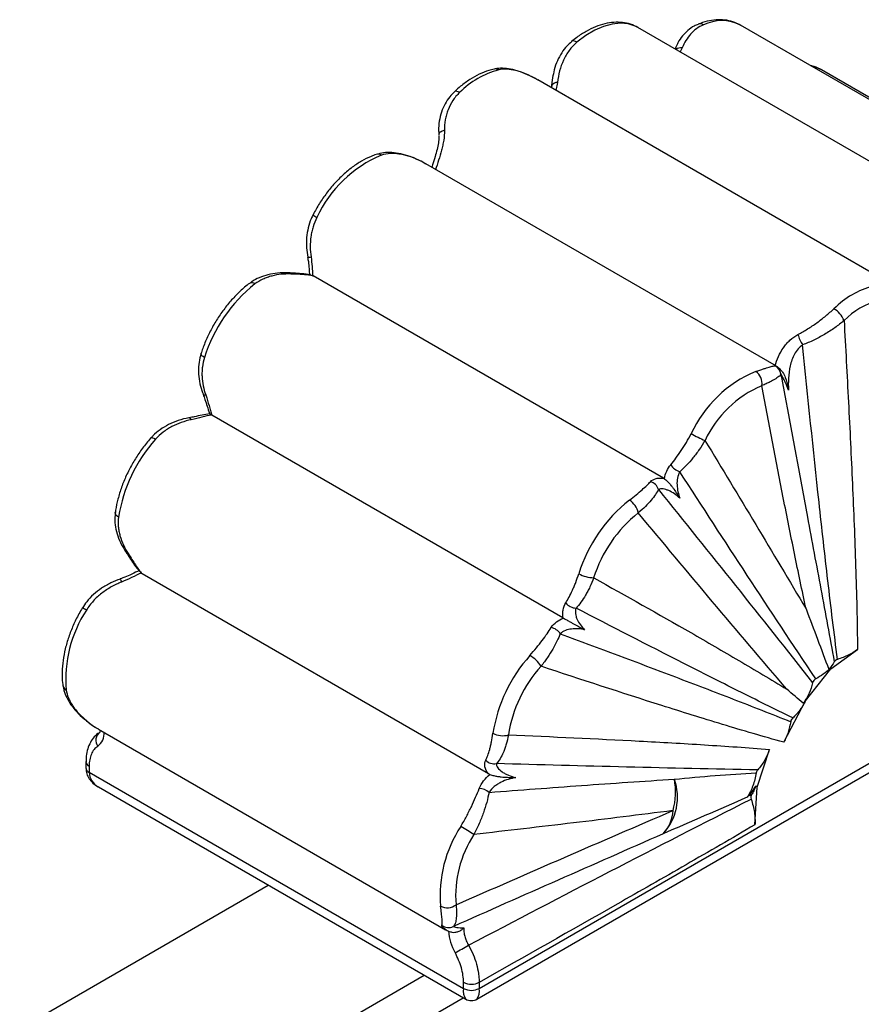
# Paper-space layout '_Isométrica' of a CAD drawing. Header units: millimetres. Extents: x -1323 to -510, y -1084 to 389.
# Tile 7 of 12: x -1034 to -881, y 39 to 218. Entities that reach past the tile are written whole.
import ezdxf

# ---------------------------------------------------------------- set-up
doc = ezdxf.new("R2010")
doc.units = ezdxf.units.MM

psp = doc.layouts.new('_Isométrica')

# ---------------------------------------------------------------- linework, layer by layer
at = {"color": 7, "linetype": 'Continuous', "lineweight": 25}
for p, q in [((-853.94, 177.3), (-921.83, 216.49)), ((-835.38, 177.75), (-903.26, 216.94)), ((-915.01, 212.84), (-915.1, 212.61)), ((-820.7, 169.66), (-888.58, 208.84)), ((-940.25, 207.13), (-940.58, 207.31)), ((-937.32, 207.4), (-937.6, 205.61)), ((-937.45, 206.04), (-937.28, 207.39)), ((-876.38, 170.27), (-940, 207)), ((-937.45, 206.04), (-937.53, 205.57)), ((-960.29, 191.75), (-961.15, 192.26)), ((-896.7, 155.1), (-960.27, 191.79)), ((-917.18, 134.81), (-980.72, 171.48)), ((-935.44, 109.49), (-999.08, 146.22)), ((-950.63, 42.32), (-812.04, 122.33)), ((-951.04, 40.39), (-813.07, 120.04)), ((-948.95, 81.23), (-1011.75, 117.49)), ((-886.87, 100.24), (-882.03, 103.76)), ((-891.48, 94.48), (-886.87, 100.24)), ((-886.99, 100.31), (-886.87, 100.24)), ((-895.38, 86.97), (-891.43, 94.44)), ((-891.48, 94.48), (-891.43, 94.44)), ((-1019.82, 89.45), (-1019.65, 89.36)), ((-1019.68, 89.32), (-956.73, 52.98)), ((-900.24, 78.84), (-898, 85.65)), ((-1021.93, 83.44), (-1021.93, 82.32)), ((-1021.34, 82.63), (-1021.34, 81.51)), ((-1021.34, 81.51), (-953.46, 42.32)), ((-1019.68, 78.86), (-953.04, 40.39)), ((-900.62, 72), (-900.24, 78.84)), ((-900.24, 78.84), (-900.49, 78.98)), ((-1114.06, -11.21), (-988.86, 61.07)), ((-956.6, 52.96), (-956.71, 53.02)), ((-1109.92, -41.48), (-960.58, 44.74)), ((-953.46, 42.32), (-953.46, 43.44)), ((-950.63, 43.44), (-950.63, 42.32)), ((-1108.49, -48.81), (-953.51, 40.66))]:
    psp.add_line(p, q, dxfattribs=at)
at = {"color": 8, "linetype": 'Continuous', "lineweight": 25}
for p, q in [((-915.08, 212.6), (-914.98, 212.83)), ((-913.8, 212.81), (-914.17, 212.07)), ((-940.01, 206.97), (-940.56, 207.31)), ((-937.53, 205.58), (-937.45, 206.04)), ((-936.41, 206.54), (-936.72, 205.1))]:
    psp.add_line(p, q, dxfattribs=at)
at = {"color": 8, "linetype": 'Continuous', "lineweight": 25, "flags": 128}
for points in [[(-921.83, 216.49), (-922.34, 216.75), (-923.62, 217.16), (-925.02, 217.29), (-926.51, 217.13), (-928.08, 216.7), (-929.68, 216), (-931.3, 215.04), (-932.9, 213.84)], [(-932.9, 213.84), (-933.17, 213.97), (-933.42, 214.05), (-933.63, 214.06), (-933.81, 214), (-933.87, 213.96)], [(-888.58, 208.84), (-889.5, 209.27), (-890.41, 209.52)], [(-954.18, 204.72), (-954.44, 204.86), (-954.69, 204.93), (-954.89, 204.95), (-955.05, 204.91), (-955.12, 204.86)], [(-1000.45, 156.69), (-1000.7, 156.85), (-1000.89, 157.01), (-1001.02, 157.16), (-1001.07, 157.29), (-1001.07, 157.37)], [(-1000.2, 149.9), (-1000.36, 149.89), (-1000.49, 149.89), (-1000.58, 149.91), (-1000.64, 149.94), (-1000.66, 149.97)], [(-1002.84, 145.42), (-1002.92, 145.55), (-1003, 145.65), (-1003.07, 145.72), (-1003.14, 145.75), (-1003.2, 145.76)], [(-1009.31, 141.87), (-1009.57, 142), (-1009.8, 142.09), (-1009.99, 142.13), (-1010.13, 142.11), (-1010.2, 142.07)], [(-1016.02, 127.78), (-1016.27, 127.95), (-1016.46, 128.13), (-1016.57, 128.32), (-1016.61, 128.51), (-1016.61, 128.58)], [(-1022.12, 91.14), (-1022.2, 91.17), (-1022.22, 91.18)]]:
    psp.add_lwpolyline(points, dxfattribs=at)
at = {"color": 7, "linetype": 'Continuous', "lineweight": 25, "flags": 128}
psp.add_lwpolyline([(-956.91, 197.87), (-957.14, 197.79), (-957.34, 197.71), (-957.52, 197.62), (-957.67, 197.52), (-957.79, 197.41), (-957.88, 197.3), (-957.93, 197.2), (-957.94, 197.09)], dxfattribs=at)
at = {"color": 8, "linetype": 'Continuous', "lineweight": 25}
for centre, radius, start, end in [((-906.65, 210.26), 7.49, 63.0682, 116.3301), ((-910.57, 216.07), 1.08, 56.4437, 109.0321), ((-914, 211.02), 1.81, 83.626, 122.8473), ((-947.7, 207.81), 1.18, 58.4344, 101.2909), ((-968.97, 192.42), 1.12, 57.1912, 106.4683), ((-979.15, 184.16), 2.25, 224.8131, 246.5589), ((-981.61, 177.2), 2.33, 267.3743, 282.528), ((-985.11, 171.66), 0.371, 26.8419, 81.981), ((-991.85, 169.35), 0.88, 49.4465, 118.3314), ((-1014.35, 121.41), 0.275, 223.9652, 287.2472), ((-1016.7, 115.71), 1.28, 13.2147, 40.6899), ((-1024.43, 106.92), 4.73, 56.8734, 67.1338), ((-1025.03, 97.4), 1.09, 190.82, 243.4817), ((-1020.92, 83.55), 1.01, 186.3271, 245.57), ((-1020.93, 82.42), 1.01, 185.7249, 245.6227), ((-1018.23, 81.61), 3.11, 181.9221, 242.157), ((-950.78, 41.88), 2.72, 170.6978, 213.1776), ((-953.31, 41.88), 2.72, 326.7992, 9.3104)]:
    psp.add_arc(centre, radius, start, end, dxfattribs=at)
at = {"color": 7, "linetype": 'Continuous', "lineweight": 25}
for centre, radius, start, end in [((-942.97, 193.51), 15.85, 105.036, 134.9685), ((-936.41, 205.21), 1.34, 89.8589, 141.1885), ((-959.58, 172.56), 22.58, 112.8854, 155.018), ((-974.18, 148.43), 27.54, 128.3756, 162.5441), ((-875.09, 154.32), 15.85, 105.036, 134.9685), ((-874.58, 153.5), 13.99, 105.036, 134.9685), ((-888.55, 161.75), 4.41, 21.9978, 59.2252), ((-887.74, 162.05), 5.21, 193.0706, 215.7771), ((-891.7, 133.37), 22.58, 112.8854, 155.018), ((-901.95, 152.01), 2.62, 350.7543, 55.7993), ((-897.91, 153.44), 2, 8.0363, 62.0816), ((-891.62, 133.23), 19.92, 112.8854, 155.018), ((-899.39, 165.03), 25.55, 239.9924, 246.2488), ((-988.72, 123.42), 27.64, 138.1337, 170.9222), ((-913.35, 138.84), 2.98, 211.8984, 252.4108), ((-920.18, 132.1), 2.17, 18.1586, 73.6719), ((-906.3, 109.24), 27.54, 128.3756, 162.5441), ((-925.26, 127.79), 3.57, 11.8315, 58.4135), ((-906.69, 109.47), 24.3, 128.3756, 162.5441), ((-929.76, 122.43), 5.66, 240.3278, 268.988), ((-1002.65, 98.31), 22.95, 146.7791, 184.7133), ((-933.01, 113.67), 2.4, 217.0956, 268.9275), ((-938.03, 105.31), 2.47, 32.0619, 79.4352), ((-920.84, 84.23), 27.64, 138.1337, 170.9222), ((-944.42, 97.55), 5.94, 32.4411, 59.7284), ((-921.25, 84.46), 24.39, 138.1337, 170.9222), ((-1018.34, 87.29), 1.81, 125.738, 216.4436), ((-1021.66, 88.63), 3.05, 307.7334, 2.8256), ((-946.39, 91.8), 3.66, 241.47, 286.8807), ((-947.89, 85.15), 2.11, 222.859, 280.8577), ((-950.76, 75.56), 3.01, 50.0787, 87.177), ((-924.39, 76.99), 9.72, 317.0419, 19.6816), ((-927.83, 77.94), 12.81, 344.7804, 10.4681), ((-901.14, 76.46), 1.03, 135.5345, 147.6006), ((-922.29, 75), 6.83, 317.2323, 356.4031), ((-934.76, 59.12), 22.95, 146.7791, 184.7133), ((-981.62, 23.77), 55.33, 57.1217, 60.0089), ((-934.64, 59.15), 20.25, 146.7791, 184.7133), ((-956.43, 59.68), 2.72, 243.7861, 306.253), ((-956.19, 55.37), 2, 232.8646, 296.0512), ((-947.27, 53.28), 8.93, 183.4593, 210.0022), ((-986.44, 108.83), 67.75, 297.6444, 300.0138), ((-952.04, 46.17), 3.07, 242.6097, 297.3903), ((-952.04, 45.05), 3.07, 242.6097, 297.3903), ((-952.04, 42.12), 2, 237.9074, 301.8435)]:
    psp.add_arc(centre, radius, start, end, dxfattribs=at)
for points, knots in [([(-903.21, 216.88), (-903.56, 217.08), (-904.35, 217.52), (-905.73, 217.85), (-907.28, 217.95), (-908.88, 217.76), (-910.11, 217.41), (-910.8, 217.15), (-910.93, 217.09)], [0, 0, 0, 0, 0.158982, 0.3525866, 0.5476749, 0.7474416, 0.9493415, 1, 1, 1, 1]), ([(-921.85, 216.5), (-922.29, 216.72), (-923.17, 217.16), (-924.65, 217.45), (-926.21, 217.49), (-927.85, 217.22), (-929.53, 216.68), (-931.23, 215.84), (-932.69, 214.91), (-933.56, 214.21), (-933.87, 213.96)], [0, 0, 0, 0, 0.124184, 0.250162, 0.377673, 0.508544, 0.64323, 0.780863, 0.920017, 1, 1, 1, 1]), ([(-910.91, 217.06), (-911.15, 216.97), (-911.84, 216.71), (-912.81, 216), (-913.81, 214.98), (-914.55, 213.9), (-914.87, 213.12), (-915.01, 212.8)], [0, 0, 0, 0, 0.1220837, 0.3519118, 0.5846611, 0.8272844, 1, 1, 1, 1]), ([(-909.97, 216.97), (-910.43, 216.79), (-910.84, 216.56), (-911.61, 216), (-911.96, 215.68), (-912.91, 214.61), (-913.41, 213.76), (-913.8, 212.81)], [0, 0, 0, 0, 0.25, 0.25, 0.5, 0.5, 1, 1, 1, 1]), ([(-933.85, 213.94), (-934.14, 213.69), (-934.84, 213.11), (-935.71, 211.93), (-936.5, 210.47), (-937.04, 208.95), (-937.22, 207.89), (-937.3, 207.42)], [0, 0, 0, 0, 0.149879, 0.360001, 0.580134, 0.811284, 1, 1, 1, 1]), ([(-932.9, 213.84), (-933.16, 213.62), (-933.41, 213.39), (-933.88, 212.89), (-934.09, 212.63), (-934.5, 212.08), (-934.69, 211.8), (-935.03, 211.21), (-935.19, 210.9), (-935.63, 209.95), (-935.86, 209.3), (-936.21, 207.95), (-936.34, 207.26), (-936.41, 206.54)], [0, 0, 0, 0, 0.125, 0.125, 0.25, 0.25, 0.375, 0.375, 0.5, 0.5, 0.75, 0.75, 1, 1, 1, 1]), ([(-947.93, 208.97), (-948.25, 208.89), (-949.14, 208.67), (-950.61, 208.07), (-952.31, 207.11), (-953.83, 206.02), (-954.75, 205.2), (-955.12, 204.86)], [0, 0, 0, 0, 0.129132, 0.361984, 0.597055, 0.833726, 1, 1, 1, 1]), ([(-940.74, 207.39), (-940.89, 207.48), (-941.62, 207.88), (-942.9, 208.42), (-944.52, 208.93), (-946.02, 209.13), (-947.16, 209.14), (-947.76, 208.98), (-947.92, 208.94)], [0, 0, 0, 0, 0.064332, 0.304527, 0.524052, 0.729672, 0.925061, 1, 1, 1, 1]), ([(-940.56, 207.31), (-941.14, 207.62), (-941.72, 207.9), (-942.86, 208.36), (-943.43, 208.55), (-944.54, 208.83), (-945.08, 208.91), (-946.12, 208.96), (-946.62, 208.92), (-947.09, 208.82)], [0, 0, 0, 0, 0.25, 0.25, 0.5, 0.5, 0.75, 0.75, 1, 1, 1, 1]), ([(-888.52, 208.81), (-888.95, 209.05), (-889.57, 209.39), (-890.27, 209.52), (-890.48, 209.56)], [0, 0, 0, 0, 0.700216, 1, 1, 1, 1]), ([(-955.1, 204.84), (-955.4, 204.56), (-956.07, 203.91), (-956.86, 202.66), (-957.52, 201.17), (-957.89, 199.53), (-958.03, 198.13), (-957.93, 197.32), (-957.91, 197.07)], [0, 0, 0, 0, 0.141476, 0.325152, 0.513556, 0.710016, 0.914325, 1, 1, 1, 1]), ([(-954.18, 204.72), (-954.41, 204.5), (-954.63, 204.27), (-955.04, 203.79), (-955.23, 203.53), (-955.75, 202.74), (-956.03, 202.18), (-956.38, 201.3), (-956.48, 200.99), (-956.64, 200.38), (-956.71, 200.07), (-956.88, 199.14), (-956.92, 198.51), (-956.91, 197.87)], [0, 0, 0, 0, 0.125, 0.125, 0.25, 0.25, 0.5, 0.5, 0.625, 0.625, 0.75, 0.75, 1, 1, 1, 1]), ([(-957.95, 196.92), (-957.94, 196.82), (-957.9, 196.43), (-958.01, 195.55), (-958.25, 194.36), (-958.63, 193.01), (-958.97, 191.93), (-959.16, 191.32), (-959.2, 191.18)], [0, 0, 0, 0, 0.0571, 0.236908, 0.433429, 0.657893, 0.923277, 1, 1, 1, 1]), ([(-956.91, 197.87), (-956.9, 197.28), (-956.96, 196.68), (-957.11, 195.77), (-957.17, 195.46), (-957.3, 194.85), (-957.38, 194.55), (-957.61, 193.64), (-957.79, 193.04), (-958.16, 191.86), (-958.35, 191.28), (-958.53, 190.71)], [0, 0, 0, 0, 0.25, 0.25, 0.375, 0.375, 0.5, 0.5, 0.75, 0.75, 1, 1, 1, 1]), ([(-969.28, 193.49), (-969.6, 193.38), (-970.49, 193.07), (-971.96, 192.33), (-973.65, 191.21), (-975.29, 189.84), (-976.85, 188.27), (-978.3, 186.51), (-979.63, 184.61), (-980.37, 183.25), (-980.75, 182.57)], [0, 0, 0, 0, 0.072154, 0.2043, 0.337101, 0.470097, 0.602794, 0.735138, 0.867226, 1, 1, 1, 1]), ([(-961.18, 192.28), (-961.82, 192.57), (-963.03, 193.14), (-964.81, 193.64), (-966.44, 193.87), (-967.94, 193.84), (-968.85, 193.6), (-969.28, 193.49)], [0, 0, 0, 0, 0.237845, 0.449898, 0.645966, 0.831979, 1, 1, 1, 1]), ([(-961.15, 192.26), (-961.77, 192.57), (-962.4, 192.84), (-963.64, 193.26), (-964.26, 193.43), (-965.19, 193.58), (-965.49, 193.62), (-966.1, 193.66), (-966.4, 193.66), (-967.27, 193.62), (-967.83, 193.53), (-968.36, 193.36)], [0, 0, 0, 0, 0.25, 0.25, 0.5, 0.5, 0.625, 0.625, 0.75, 0.75, 1, 1, 1, 1]), ([(-980.72, 182.55), (-980.85, 182.32), (-981.26, 181.58), (-981.67, 180.19), (-981.96, 178.43), (-981.99, 176.62), (-981.8, 175.44), (-981.71, 174.87)], [0, 0, 0, 0, 0.102447, 0.319625, 0.545449, 0.780634, 1, 1, 1, 1]), ([(-980.05, 182.09), (-980.33, 181.54), (-980.56, 180.97), (-980.84, 180.09), (-980.91, 179.79), (-981.05, 179.19), (-981.1, 178.88), (-981.22, 177.97), (-981.26, 177.36), (-981.25, 176.14), (-981.2, 175.53), (-981.11, 174.92)], [0, 0, 0, 0, 0.25, 0.25, 0.375, 0.375, 0.5, 0.5, 0.75, 0.75, 1, 1, 1, 1]), ([(-981.11, 174.92), (-981.02, 174.33), (-980.97, 173.76), (-980.89, 172.63), (-980.86, 172.08), (-980.83, 171.54)], [0, 0, 0, 0, 0.5, 0.5, 1, 1, 1, 1]), ([(-981.73, 174.87), (-981.69, 174.6), (-981.56, 173.89), (-981.47, 172.78), (-981.42, 171.99), (-981.39, 171.6)], [0, 0, 0, 0, 0.233969, 0.622041, 1, 1, 1, 1]), ([(-985.05, 172.01), (-985.12, 172.02), (-985.83, 172.11), (-987.13, 172.02), (-988.9, 171.75), (-990.48, 171.19), (-991.6, 170.64), (-992.13, 170.2), (-992.25, 170.1)], [0, 0, 0, 0, 0.025992, 0.274307, 0.507381, 0.726954, 0.935997, 1, 1, 1, 1]), ([(-984.78, 171.82), (-985.96, 171.87), (-987.11, 171.76), (-988.5, 171.39), (-988.77, 171.31), (-989.31, 171.11), (-989.57, 171.01), (-990.34, 170.65), (-990.82, 170.36), (-991.28, 170.02)], [0, 0, 0, 0, 0.5, 0.5, 0.625, 0.625, 0.75, 0.75, 1, 1, 1, 1]), ([(-981.06, 171.61), (-981.11, 171.62), (-981.66, 171.78), (-982.72, 171.88), (-984.02, 171.97), (-984.8, 172.01), (-985.07, 172.03)], [0, 0, 0, 0, 0.044117, 0.487514, 0.8251, 1, 1, 1, 1]), ([(-980.72, 171.48), (-981, 171.54), (-981.29, 171.59), (-981.91, 171.67), (-982.23, 171.7), (-983.24, 171.77), (-983.97, 171.8), (-984.78, 171.82)], [0, 0, 0, 0, 0.25, 0.25, 0.5, 0.5, 1, 1, 1, 1]), ([(-992.27, 170.13), (-992.56, 169.9), (-993.41, 169.24), (-994.76, 167.97), (-996.26, 166.29), (-997.63, 164.45), (-998.86, 162.48), (-999.91, 160.42), (-1000.63, 158.7), (-1000.96, 157.68), (-1001.07, 157.37)], [0, 0, 0, 0, 0.076836, 0.220925, 0.364611, 0.507963, 0.651129, 0.794298, 0.937633, 1, 1, 1, 1]), ([(-892.82, 160.87), (-892.24, 161.16), (-891.66, 161.5), (-890.52, 162.22), (-889.95, 162.6), (-888.84, 163.4), (-888.29, 163.82), (-887.26, 164.67), (-886.76, 165.1), (-886.29, 165.53)], [0, 0, 0, 0, 0.25, 0.25, 0.5, 0.5, 0.75, 0.75, 1, 1, 1, 1]), ([(-884.46, 163.4), (-884.98, 162.95), (-885.53, 162.51), (-886.71, 161.67), (-887.35, 161.26), (-888.63, 160.51), (-889.29, 160.15), (-890.62, 159.52), (-891.29, 159.24), (-891.97, 159)], [0, 0, 0, 0, 0.25, 0.25, 0.5, 0.5, 0.75, 0.75, 1, 1, 1, 1]), ([(-884.46, 163.4), (-884.19, 158.47), (-883.92, 153.54), (-883.41, 143.67), (-883.17, 138.72), (-882.73, 128.81), (-882.52, 123.83), (-882.28, 116.34), (-882.2, 113.84), (-882.09, 108.82), (-882.04, 106.29), (-882.03, 103.76)], [0, 0, 0, 0, 0.25, 0.25, 0.5, 0.5, 0.75, 0.75, 0.875, 0.875, 1, 1, 1, 1]), ([(-896.98, 155.18), (-896.82, 155.76), (-896.61, 156.33), (-896.11, 157.43), (-895.81, 157.96), (-895.3, 158.71), (-895.11, 158.95), (-894.72, 159.41), (-894.5, 159.63), (-893.84, 160.25), (-893.35, 160.59), (-892.82, 160.87)], [0, 0, 0, 0, 0.25, 0.25, 0.5, 0.5, 0.625, 0.625, 0.75, 0.75, 1, 1, 1, 1]), ([(-891.97, 159), (-892.28, 158.79), (-892.56, 158.54), (-893.06, 157.97), (-893.27, 157.64), (-893.64, 156.97), (-893.79, 156.62), (-894.05, 155.9), (-894.15, 155.53), (-894.4, 154.43), (-894.49, 153.68), (-894.58, 152.21), (-894.58, 151.48), (-894.54, 150.77)], [0, 0, 0, 0, 0.125, 0.125, 0.25, 0.25, 0.375, 0.375, 0.5, 0.5, 0.75, 0.75, 1, 1, 1, 1]), ([(-885.65, 101.97), (-886.26, 106.72), (-886.84, 111.47), (-887.95, 120.98), (-888.48, 125.73), (-890.04, 139.99), (-891.02, 149.5), (-891.97, 159)], [0, 0, 0, 0, 0.25, 0.25, 0.5, 0.5, 1, 1, 1, 1]), ([(-1001.03, 157.36), (-1001.12, 157.12), (-1001.38, 156.36), (-1001.54, 154.97), (-1001.5, 153.25), (-1001.21, 151.55), (-1000.82, 150.48), (-1000.64, 149.98)], [0, 0, 0, 0, 0.101966, 0.321957, 0.550757, 0.788229, 1, 1, 1, 1]), ([(-1000.45, 156.69), (-1000.62, 156.14), (-1000.74, 155.58), (-1000.85, 154.73), (-1000.87, 154.44), (-1000.89, 153.86), (-1000.89, 153.57), (-1000.85, 152.71), (-1000.78, 152.14), (-1000.55, 151.02), (-1000.4, 150.46), (-1000.2, 149.9)], [0, 0, 0, 0, 0.25, 0.25, 0.375, 0.375, 0.5, 0.5, 0.75, 0.75, 1, 1, 1, 1]), ([(-900.48, 154.17), (-900.22, 154.26), (-899.97, 154.34), (-899.5, 154.49), (-899.28, 154.56), (-898.88, 154.69), (-898.69, 154.75), (-898.35, 154.86), (-898.19, 154.91), (-897.75, 155.04), (-897.52, 155.1), (-897.17, 155.18), (-897.04, 155.2), (-896.97, 155.21)], [0, 0, 0, 0, 0.125, 0.125, 0.25, 0.25, 0.375, 0.375, 0.5, 0.5, 0.75, 0.75, 1, 1, 1, 1]), ([(-895.92, 153.72), (-895.95, 153.61), (-896.04, 153.48), (-896.34, 153.19), (-896.55, 153.03), (-896.97, 152.76), (-897.14, 152.67), (-897.49, 152.47), (-897.68, 152.37), (-898.1, 152.15), (-898.33, 152.04), (-898.82, 151.82), (-899.09, 151.7), (-899.37, 151.59)], [0, 0, 0, 0, 0.25, 0.25, 0.5, 0.5, 0.625, 0.625, 0.75, 0.75, 0.875, 0.875, 1, 1, 1, 1]), ([(-895.93, 154.41), (-896.11, 154.61), (-896.31, 154.84), (-896.6, 155.02), (-896.64, 155.05)], [0, 0, 0, 0, 0.8680825, 1, 1, 1, 1]), ([(-895.92, 154.42), (-895.81, 154.29), (-895.45, 153.87), (-894.98, 152.77), (-894.72, 151.7), (-894.58, 150.95), (-894.55, 150.79), (-894.55, 150.77), (-894.54, 150.77)], [0, 0, 0, 0, 0.109131, 0.365991, 0.865486, 0.987967, 0.997324, 1, 1, 1, 1]), ([(-895.92, 153.72), (-894.33, 145.09), (-892.72, 136.44), (-890.29, 123.41), (-889.48, 119.05), (-887.86, 110.32), (-887.05, 105.95), (-886.24, 101.55)], [0, 0, 0, 0, 0.5, 0.5, 0.75, 0.75, 1, 1, 1, 1]), ([(-894.54, 150.77), (-894.66, 151.12), (-894.79, 151.45), (-895.05, 152.07), (-895.19, 152.36), (-895.39, 152.75), (-895.45, 152.87), (-895.57, 153.1), (-895.63, 153.2), (-895.79, 153.49), (-895.88, 153.63), (-895.92, 153.72)], [0, 0, 0, 0, 0.25, 0.25, 0.5, 0.5, 0.625, 0.625, 0.75, 0.75, 1, 1, 1, 1]), ([(-1000.67, 149.97), (-1000.56, 149.68), (-1000.28, 148.96), (-999.93, 147.81), (-999.67, 146.95), (-999.52, 146.53), (-999.51, 146.51)], [0, 0, 0, 0, 0.231336, 0.573315, 0.97479, 1, 1, 1, 1]), ([(-891.35, 111.13), (-892.07, 114.46), (-892.77, 117.8), (-894.14, 124.52), (-894.82, 127.89), (-896.81, 138.01), (-898.1, 144.79), (-899.37, 151.59)], [0, 0, 0, 0, 0.25, 0.25, 0.5, 0.5, 1, 1, 1, 1]), ([(-1000.2, 149.9), (-999.97, 149.23), (-999.78, 148.59), (-999.51, 147.66), (-999.42, 147.36), (-999.25, 146.78), (-999.16, 146.49), (-999.08, 146.22)], [0, 0, 0, 0, 0.5, 0.5, 0.75, 0.75, 1, 1, 1, 1]), ([(-999.51, 146.51), (-999.96, 146.43), (-1000.83, 146.27), (-1002.07, 145.97), (-1002.9, 145.82), (-1003.21, 145.76)], [0, 0, 0, 0, 0.392981, 0.76958, 1, 1, 1, 1]), ([(-999.16, 146.27), (-999.23, 146.32), (-999.38, 146.41), (-999.51, 146.5), (-999.51, 146.51), (-999.52, 146.52)], [0, 0, 0, 0, 0.284811, 0.56861, 1, 1, 1, 1]), ([(-1003.2, 145.75), (-1003.22, 145.75), (-1003.9, 145.67), (-1005.17, 145.28), (-1006.94, 144.59), (-1008.47, 143.65), (-1009.56, 142.8), (-1010.05, 142.2), (-1010.17, 142.05)], [0, 0, 0, 0, 0.005558, 0.256296, 0.491705, 0.713469, 0.924959, 1, 1, 1, 1]), ([(-1002.84, 145.42), (-1004.07, 145.16), (-1005.24, 144.75), (-1006.62, 144.01), (-1006.89, 143.86), (-1007.42, 143.52), (-1007.68, 143.34), (-1008.43, 142.76), (-1008.89, 142.34), (-1009.31, 141.87)], [0, 0, 0, 0, 0.5, 0.5, 0.625, 0.625, 0.75, 0.75, 1, 1, 1, 1]), ([(-999.16, 146.27), (-999.71, 146.16), (-1000.29, 146.03), (-1001.51, 145.73), (-1002.15, 145.57), (-1002.84, 145.42)], [0, 0, 0, 0, 0.5, 0.5, 1, 1, 1, 1]), ([(-915.88, 137.26), (-915.57, 137.64), (-915.25, 138.04), (-914.63, 138.9), (-914.31, 139.35), (-913.84, 140.06), (-913.68, 140.3), (-913.36, 140.8), (-913.21, 141.05), (-912.75, 141.83), (-912.45, 142.36), (-912.17, 142.91)], [0, 0, 0, 0, 0.25, 0.25, 0.5, 0.5, 0.625, 0.625, 0.75, 0.75, 1, 1, 1, 1]), ([(-1010.2, 142.07), (-1010.46, 141.77), (-1011.21, 140.9), (-1012.36, 139.33), (-1013.58, 137.36), (-1014.64, 135.3), (-1015.5, 133.18), (-1016.15, 131.07), (-1016.47, 129.54), (-1016.59, 128.73), (-1016.61, 128.58)], [0, 0, 0, 0, 0.079357, 0.228439, 0.377396, 0.526365, 0.675511, 0.82503, 0.967274, 1, 1, 1, 1]), ([(-909.68, 141.65), (-910.01, 141.08), (-910.35, 140.53), (-910.9, 139.74), (-911.09, 139.49), (-911.47, 138.98), (-911.66, 138.74), (-912.25, 138.02), (-912.64, 137.58), (-913.44, 136.74), (-913.85, 136.35), (-914.25, 136)], [0, 0, 0, 0, 0.25, 0.25, 0.375, 0.375, 0.5, 0.5, 0.75, 0.75, 1, 1, 1, 1]), ([(-909.68, 141.65), (-906.61, 136.58), (-903.54, 131.51), (-897.43, 121.34), (-894.38, 116.25), (-891.35, 111.13)], [0, 0, 0, 0, 0.5, 0.5, 1, 1, 1, 1]), ([(-917.07, 134.73), (-916.97, 135.19), (-916.82, 135.64), (-916.43, 136.5), (-916.18, 136.9), (-915.88, 137.26)], [0, 0, 0, 0, 0.5, 0.5, 1, 1, 1, 1]), ([(-914.25, 136), (-914.46, 135.65), (-914.59, 135.25), (-914.74, 134.44), (-914.77, 134.01), (-914.73, 133.18), (-914.67, 132.76), (-914.49, 131.95), (-914.38, 131.56), (-914.24, 131.17)], [0, 0, 0, 0, 0.25, 0.25, 0.5, 0.5, 0.75, 0.75, 1, 1, 1, 1]), ([(-889.58, 98.46), (-893.77, 104.69), (-897.91, 110.94), (-906.12, 123.46), (-910.19, 129.73), (-914.25, 136)], [0, 0, 0, 0, 0.5, 0.5, 1, 1, 1, 1]), ([(-923.39, 130.83), (-922.94, 131.17), (-922.53, 131.5), (-921.76, 132.13), (-921.41, 132.43), (-920.46, 133.28), (-919.96, 133.76), (-919.57, 134.18)], [0, 0, 0, 0, 0.25, 0.25, 0.5, 0.5, 1, 1, 1, 1]), ([(-919.57, 134.18), (-919.31, 134.47), (-918.94, 134.65), (-918.32, 134.81), (-918.1, 134.84), (-917.65, 134.85), (-917.42, 134.84), (-917.18, 134.81)], [0, 0, 0, 0, 0.5, 0.5, 0.75, 0.75, 1, 1, 1, 1]), ([(-917.07, 134.73), (-916.9, 134.61), (-916.71, 134.45), (-916.37, 134.11), (-916.21, 133.94), (-915.92, 133.6), (-915.79, 133.44), (-915.55, 133.13), (-915.44, 132.98), (-915.12, 132.53), (-914.93, 132.25), (-914.57, 131.71), (-914.41, 131.44), (-914.24, 131.17)], [0, 0, 0, 0, 0.125, 0.125, 0.25, 0.25, 0.375, 0.375, 0.5, 0.5, 0.75, 0.75, 1, 1, 1, 1]), ([(-918.12, 132.78), (-918.27, 132.48), (-918.45, 132.17), (-918.9, 131.52), (-919.16, 131.18), (-919.76, 130.46), (-920.11, 130.08), (-920.88, 129.31), (-921.3, 128.92), (-921.77, 128.52)], [0, 0, 0, 0, 0.25, 0.25, 0.5, 0.5, 0.75, 0.75, 1, 1, 1, 1]), ([(-914.24, 131.17), (-914.55, 131.47), (-914.88, 131.75), (-915.56, 132.22), (-915.91, 132.42), (-916.43, 132.65), (-916.61, 132.71), (-916.95, 132.81), (-917.12, 132.85), (-917.61, 132.91), (-917.9, 132.89), (-918.12, 132.78)], [0, 0, 0, 0, 0.25, 0.25, 0.5, 0.5, 0.625, 0.625, 0.75, 0.75, 1, 1, 1, 1]), ([(-918.12, 132.78), (-913.46, 126.99), (-908.8, 121.18), (-899.48, 109.51), (-894.82, 103.65), (-890.17, 97.73)], [0, 0, 0, 0, 0.5, 0.5, 1, 1, 1, 1]), ([(-1016.58, 128.57), (-1016.62, 128.22), (-1016.74, 127.36), (-1016.59, 125.93), (-1016.19, 124.33), (-1015.51, 122.73), (-1014.87, 121.73), (-1014.54, 121.22)], [0, 0, 0, 0, 0.138245, 0.340254, 0.553602, 0.774483, 1, 1, 1, 1]), ([(-894.84, 96.57), (-899.38, 101.84), (-903.87, 107.15), (-912.84, 117.81), (-917.31, 123.16), (-921.77, 128.52)], [0, 0, 0, 0, 0.5, 0.5, 1, 1, 1, 1]), ([(-1016.02, 127.78), (-1016.1, 127.21), (-1016.11, 126.65), (-1016.04, 125.79), (-1016, 125.51), (-1015.9, 124.94), (-1015.83, 124.66), (-1015.6, 123.81), (-1015.39, 123.26), (-1014.89, 122.18), (-1014.6, 121.66), (-1014.27, 121.14)], [0, 0, 0, 0, 0.25, 0.25, 0.375, 0.375, 0.5, 0.5, 0.75, 0.75, 1, 1, 1, 1]), ([(-1014.55, 121.22), (-1014.37, 120.95), (-1013.92, 120.29), (-1013.25, 119.28), (-1012.6, 118.35), (-1012.15, 117.86), (-1011.98, 117.68)], [0, 0, 0, 0, 0.194407, 0.472464, 0.80047, 1, 1, 1, 1]), ([(-1014.27, 121.14), (-1013.78, 120.4), (-1013.36, 119.72), (-1012.54, 118.48), (-1012.15, 117.94), (-1011.75, 117.49)], [0, 0, 0, 0, 0.5, 0.5, 1, 1, 1, 1]), ([(-1012.31, 118.05), (-1012.4, 118.01), (-1012.93, 117.77), (-1013.89, 117.31), (-1014.95, 116.82), (-1015.56, 116.61), (-1015.74, 116.55)], [0, 0, 0, 0, 0.086663, 0.512863, 0.862256, 1, 1, 1, 1]), ([(-1015.72, 116.53), (-1016.28, 116.32), (-1017.46, 115.87), (-1019.1, 114.92), (-1020.58, 113.77), (-1021.75, 112.55), (-1022.32, 111.66), (-1022.57, 111.27)], [0, 0, 0, 0, 0.204039, 0.4290237, 0.6400264, 0.8423365, 1, 1, 1, 1]), ([(-1015.45, 116), (-1016.1, 115.74), (-1016.73, 115.45), (-1017.93, 114.77), (-1018.51, 114.39), (-1019.33, 113.75), (-1019.6, 113.53), (-1020.11, 113.05), (-1020.36, 112.81), (-1021.06, 112.04), (-1021.48, 111.48), (-1021.84, 110.88)], [0, 0, 0, 0, 0.25, 0.25, 0.5, 0.5, 0.625, 0.625, 0.75, 0.75, 1, 1, 1, 1]), ([(-1011.96, 117.63), (-1012.5, 117.36), (-1013.06, 117.08), (-1014.22, 116.53), (-1014.82, 116.25), (-1015.45, 116)], [0, 0, 0, 0, 0.5, 0.5, 1, 1, 1, 1]), ([(-934.93, 112.22), (-934.72, 112.54), (-934.52, 112.89), (-934.11, 113.66), (-933.91, 114.07), (-933.61, 114.74), (-933.51, 114.97), (-933.31, 115.44), (-933.21, 115.69), (-932.93, 116.43), (-932.74, 116.95), (-932.57, 117.5)], [0, 0, 0, 0, 0.25, 0.25, 0.5, 0.5, 0.625, 0.625, 0.75, 0.75, 1, 1, 1, 1]), ([(-929.86, 116.76), (-930.08, 116.18), (-930.31, 115.62), (-930.68, 114.84), (-930.81, 114.58), (-931.07, 114.08), (-931.2, 113.84), (-931.61, 113.14), (-931.89, 112.72), (-932.46, 111.94), (-932.76, 111.58), (-933.06, 111.27)], [0, 0, 0, 0, 0.25, 0.25, 0.375, 0.375, 0.5, 0.5, 0.75, 0.75, 1, 1, 1, 1]), ([(-929.86, 116.76), (-923.98, 113.48), (-918.1, 110.18), (-909.33, 105.16), (-906.42, 103.47), (-900.61, 100.06), (-897.71, 98.34), (-894.84, 96.57)], [0, 0, 0, 0, 0.5, 0.5, 0.75, 0.75, 1, 1, 1, 1]), ([(-1022.59, 111.28), (-1022.8, 110.93), (-1023.4, 109.91), (-1024.25, 108.15), (-1025.09, 106.03), (-1025.71, 103.89), (-1026.12, 101.77), (-1026.29, 99.7), (-1026.23, 98.19), (-1026.12, 97.38), (-1026.1, 97.19)], [0, 0, 0, 0, 0.077244, 0.222542, 0.368113, 0.514081, 0.660657, 0.808012, 0.956186, 1, 1, 1, 1]), ([(-935.44, 109.49), (-935.47, 109.73), (-935.49, 109.97), (-935.48, 110.45), (-935.46, 110.69), (-935.34, 111.38), (-935.18, 111.83), (-934.93, 112.22)], [0, 0, 0, 0, 0.25, 0.25, 0.5, 0.5, 1, 1, 1, 1]), ([(-933.06, 111.27), (-933.18, 110.96), (-933.21, 110.62), (-933.15, 110.09), (-933.11, 109.91), (-933, 109.56), (-932.94, 109.39), (-932.7, 108.88), (-932.51, 108.54), (-932.04, 107.91), (-931.79, 107.62), (-931.51, 107.34)], [0, 0, 0, 0, 0.25, 0.25, 0.375, 0.375, 0.5, 0.5, 0.75, 0.75, 1, 1, 1, 1]), ([(-893.77, 91.36), (-897.1, 92.99), (-900.4, 94.63), (-906.99, 97.93), (-910.27, 99.59), (-920.08, 104.58), (-926.58, 107.92), (-933.06, 111.27)], [0, 0, 0, 0, 0.25, 0.25, 0.5, 0.5, 1, 1, 1, 1]), ([(-891.35, 111.13), (-890.65, 109.28), (-889.96, 107.44), (-888.59, 103.79), (-887.92, 101.98), (-887.24, 100.18)], [0, 0, 0, 0, 0.5, 0.5, 1, 1, 1, 1]), ([(-937.57, 107.75), (-937.31, 108.14), (-936.98, 108.48), (-936.22, 109.04), (-935.8, 109.27), (-935.36, 109.44)], [0, 0, 0, 0, 0.5, 0.5, 1, 1, 1, 1]), ([(-935.36, 109.44), (-935.17, 109.34), (-934.96, 109.23), (-934.54, 109), (-934.34, 108.89), (-933.96, 108.68), (-933.78, 108.59), (-933.45, 108.4), (-933.29, 108.32), (-932.83, 108.07), (-932.55, 107.91), (-932.02, 107.62), (-931.76, 107.48), (-931.51, 107.34)], [0, 0, 0, 0, 0.125, 0.125, 0.25, 0.25, 0.375, 0.375, 0.5, 0.5, 0.75, 0.75, 1, 1, 1, 1]), ([(-941.43, 102.68), (-941.01, 103.15), (-940.61, 103.62), (-939.88, 104.53), (-939.53, 104.98), (-938.57, 106.26), (-938.03, 107.04), (-937.57, 107.75)], [0, 0, 0, 0, 0.25, 0.25, 0.5, 0.5, 1, 1, 1, 1]), ([(-931.51, 107.34), (-931.89, 107.43), (-932.29, 107.49), (-933.08, 107.54), (-933.48, 107.53), (-934.26, 107.43), (-934.64, 107.35), (-935.35, 107.07), (-935.67, 106.88), (-935.93, 106.63)], [0, 0, 0, 0, 0.25, 0.25, 0.5, 0.5, 0.75, 0.75, 1, 1, 1, 1]), ([(-935.93, 106.63), (-936.27, 105.76), (-936.72, 104.84), (-937.58, 103.34), (-937.9, 102.82), (-938.61, 101.78), (-938.99, 101.26), (-939.41, 100.73)], [0, 0, 0, 0, 0.5, 0.5, 0.75, 0.75, 1, 1, 1, 1]), ([(-935.93, 106.63), (-928.98, 104.05), (-922.02, 101.44), (-911.56, 97.47), (-908.08, 96.14), (-901.11, 93.44), (-897.62, 92.07), (-894.13, 90.68)], [0, 0, 0, 0, 0.5, 0.5, 0.75, 0.75, 1, 1, 1, 1]), ([(-882.03, 103.76), (-882.54, 103.38), (-883.1, 103.05), (-884.31, 102.45), (-884.97, 102.19), (-885.65, 101.97)], [0, 0, 0, 0, 0.5, 0.5, 1, 1, 1, 1]), ([(-885.65, 101.97), (-885.79, 101.93), (-885.91, 101.87), (-886.11, 101.73), (-886.19, 101.64), (-886.24, 101.55)], [0, 0, 0, 0, 0.5, 0.5, 1, 1, 1, 1]), ([(-895.38, 86.97), (-897.25, 87.47), (-899.11, 88), (-902.81, 89.08), (-904.65, 89.63), (-910.18, 91.3), (-913.85, 92.45), (-924.84, 95.93), (-932.13, 98.32), (-939.41, 100.73)], [0, 0, 0, 0, 0.125, 0.125, 0.25, 0.25, 0.5, 0.5, 1, 1, 1, 1]), ([(-886.99, 100.31), (-887.38, 99.95), (-887.79, 99.61), (-888.66, 98.99), (-889.11, 98.71), (-889.58, 98.46)], [0, 0, 0, 0, 0.5, 0.5, 1, 1, 1, 1]), ([(-889.58, 98.46), (-889.73, 98.38), (-889.86, 98.27), (-890.06, 98.02), (-890.13, 97.87), (-890.17, 97.73)], [0, 0, 0, 0, 0.5, 0.5, 1, 1, 1, 1]), ([(-1026.06, 97.19), (-1026.02, 96.91), (-1025.92, 96.18), (-1025.43, 95.01), (-1024.66, 93.7), (-1023.58, 92.42), (-1022.73, 91.59), (-1022.23, 91.19), (-1022.22, 91.18)], [0, 0, 0, 0, 0.123423, 0.322109, 0.532214, 0.756471, 0.992548, 1, 1, 1, 1]), ([(-1025.52, 96.43), (-1025.44, 95.95), (-1025.31, 95.47), (-1024.93, 94.54), (-1024.68, 94.09), (-1024.24, 93.42), (-1024.08, 93.19), (-1023.74, 92.76), (-1023.56, 92.55), (-1022.99, 91.92), (-1022.57, 91.53), (-1022.12, 91.14)], [0, 0, 0, 0, 0.25, 0.25, 0.5, 0.5, 0.625, 0.625, 0.75, 0.75, 1, 1, 1, 1]), ([(-890.17, 97.73), (-890.31, 97.08), (-890.53, 96.45), (-891.1, 95.21), (-891.45, 94.6), (-891.87, 94.02)], [0, 0, 0, 0, 0.5, 0.5, 1, 1, 1, 1]), ([(-891.43, 94.44), (-891.74, 93.86), (-892.09, 93.31), (-892.67, 92.54), (-892.88, 92.29), (-893.31, 91.81), (-893.54, 91.58), (-893.77, 91.36)], [0, 0, 0, 0, 0.5, 0.5, 0.75, 0.75, 1, 1, 1, 1]), ([(-1022.22, 91.19), (-1021.94, 90.95), (-1021.27, 90.4), (-1020.48, 89.8), (-1019.98, 89.51), (-1019.83, 89.43)], [0, 0, 0, 0, 0.347582, 0.81513, 1, 1, 1, 1]), ([(-893.77, 91.36), (-893.86, 91.27), (-893.94, 91.17), (-894.07, 90.94), (-894.11, 90.81), (-894.13, 90.68)], [0, 0, 0, 0, 0.5, 0.5, 1, 1, 1, 1]), ([(-894.13, 90.68), (-894.24, 90.04), (-894.39, 89.4), (-894.71, 88.47), (-894.82, 88.17), (-895.08, 87.56), (-895.23, 87.26), (-895.38, 86.97)], [0, 0, 0, 0, 0.5, 0.5, 0.75, 0.75, 1, 1, 1, 1]), ([(-1019.47, 88.68), (-1019.57, 88.63), (-1020.01, 88.39), (-1020.63, 87.7), (-1021.3, 86.67), (-1021.72, 85.44), (-1021.93, 84.35), (-1021.9, 83.65), (-1021.9, 83.43)], [0, 0, 0, 0, 0.053618, 0.259705, 0.465839, 0.68029, 0.903276, 1, 1, 1, 1]), ([(-1019.29, 89.09), (-1019.32, 88.99), (-1019.4, 88.76), (-1019.46, 88.73), (-1019.47, 88.72), (-1019.47, 88.72)], [0, 0, 0, 0, 0.340216, 0.820991, 1, 1, 1, 1]), ([(-949.44, 83.72), (-949.3, 83.96), (-949.18, 84.24), (-948.94, 84.89), (-948.82, 85.26), (-948.66, 85.87), (-948.6, 86.09), (-948.5, 86.54), (-948.45, 86.77), (-948.3, 87.5), (-948.21, 88.03), (-948.14, 88.59)], [0, 0, 0, 0, 0.25, 0.25, 0.5, 0.5, 0.625, 0.625, 0.75, 0.75, 1, 1, 1, 1]), ([(-945.33, 88.3), (-945.44, 87.69), (-945.58, 87.12), (-945.8, 86.33), (-945.88, 86.08), (-946.05, 85.59), (-946.14, 85.36), (-946.42, 84.69), (-946.62, 84.31), (-947.04, 83.62), (-947.26, 83.33), (-947.49, 83.08)], [0, 0, 0, 0, 0.25, 0.25, 0.375, 0.375, 0.5, 0.5, 0.75, 0.75, 1, 1, 1, 1]), ([(-945.33, 88.3), (-937.4, 87.96), (-929.49, 87.6), (-917.64, 86.97), (-913.7, 86.74), (-905.83, 86.24), (-901.91, 85.97), (-898, 85.65)], [0, 0, 0, 0, 0.5, 0.5, 0.75, 0.75, 1, 1, 1, 1]), ([(-1019.8, 86.22), (-1020.04, 86.06), (-1020.26, 85.86), (-1020.65, 85.39), (-1020.81, 85.12), (-1021.07, 84.5), (-1021.27, 83.82), (-1021.34, 83.04), (-1021.34, 82.63)], [0, 0, 0, 0, 0.25, 0.25, 0.5, 0.5, 0.75, 1, 1, 1, 1]), ([(-898, 85.65), (-898.24, 84.93), (-898.54, 84.26), (-899.24, 83.03), (-899.66, 82.46), (-900.12, 81.96)], [0, 0, 0, 0, 0.5, 0.5, 1, 1, 1, 1]), ([(-1021.93, 82.32), (-1021.91, 82.05), (-1021.86, 81.43), (-1021.49, 80.54), (-1020.85, 79.72), (-1020.19, 79.13), (-1019.7, 78.89), (-1019.54, 78.81)], [0, 0, 0, 0, 0.185527, 0.41231, 0.640423, 0.883931, 1, 1, 1, 1]), ([(-948.95, 81.23), (-949.26, 81.64), (-949.48, 82.07), (-949.67, 82.95), (-949.63, 83.37), (-949.44, 83.72)], [0, 0, 0, 0, 0.5, 0.5, 1, 1, 1, 1]), ([(-947.49, 83.08), (-947.52, 82.97), (-947.51, 82.85), (-947.43, 82.59), (-947.35, 82.46), (-947.06, 82.06), (-946.78, 81.81), (-946.27, 81.46), (-946.09, 81.35), (-945.71, 81.15), (-945.51, 81.06), (-944.88, 80.8), (-944.44, 80.66), (-943.98, 80.55)], [0, 0, 0, 0, 0.125, 0.125, 0.25, 0.25, 0.5, 0.5, 0.625, 0.625, 0.75, 0.75, 1, 1, 1, 1]), ([(-900.12, 81.96), (-908.1, 82.09), (-916.02, 82.27), (-931.8, 82.66), (-939.66, 82.87), (-947.49, 83.08)], [0, 0, 0, 0, 0.5, 0.5, 1, 1, 1, 1]), ([(-950.61, 78.57), (-950.42, 79.07), (-950.14, 79.54), (-949.49, 80.38), (-949.11, 80.77), (-948.7, 81.11)], [0, 0, 0, 0, 0.5, 0.5, 1, 1, 1, 1]), ([(-943.98, 80.55), (-944.43, 80.48), (-944.89, 80.37), (-945.79, 80.09), (-946.23, 79.92), (-946.88, 79.6), (-947.09, 79.48), (-947.5, 79.22), (-947.7, 79.08), (-948.26, 78.63), (-948.59, 78.28), (-948.83, 77.87)], [0, 0, 0, 0, 0.25, 0.25, 0.5, 0.5, 0.625, 0.625, 0.75, 0.75, 1, 1, 1, 1]), ([(-948.7, 81.11), (-948.59, 81.07), (-948.48, 81.03), (-948.23, 80.96), (-948.11, 80.93), (-947.87, 80.87), (-947.75, 80.85), (-947.51, 80.8), (-947.4, 80.78), (-947.06, 80.73), (-946.85, 80.71), (-946.45, 80.66), (-946.26, 80.65), (-945.69, 80.61), (-945.33, 80.59), (-944.82, 80.57), (-944.65, 80.57), (-944.31, 80.56), (-944.14, 80.56), (-943.98, 80.55)], [0, 0, 0, 0, 0.0625, 0.0625, 0.125, 0.125, 0.1875, 0.1875, 0.25, 0.25, 0.375, 0.375, 0.5, 0.5, 0.75, 0.75, 0.875, 0.875, 1, 1, 1, 1]), ([(-900.38, 81.41), (-900.51, 80.6), (-900.71, 79.82), (-901.13, 78.71), (-901.28, 78.35), (-901.63, 77.66), (-901.81, 77.32), (-902.01, 77.01)], [0, 0, 0, 0, 0.5, 0.5, 0.75, 0.75, 1, 1, 1, 1]), ([(-900.12, 81.96), (-900.19, 81.89), (-900.24, 81.81), (-900.33, 81.62), (-900.36, 81.52), (-900.38, 81.41)], [0, 0, 0, 0, 0.5, 0.5, 1, 1, 1, 1]), ([(-953.96, 71.69), (-953.6, 72.3), (-953.26, 72.9), (-952.78, 73.8), (-952.63, 74.1), (-952.33, 74.69), (-952.18, 74.99), (-951.76, 75.86), (-951.51, 76.43), (-951.03, 77.52), (-950.81, 78.05), (-950.61, 78.57)], [0, 0, 0, 0, 0.25, 0.25, 0.375, 0.375, 0.5, 0.5, 0.75, 0.75, 1, 1, 1, 1]), ([(-948.83, 77.87), (-943.24, 78.3), (-937.65, 78.72), (-926.46, 79.52), (-920.85, 79.91), (-915.24, 80.26)], [0, 0, 0, 0, 0.5, 0.5, 1, 1, 1, 1]), ([(-900.49, 78.98), (-900.59, 78.7), (-900.7, 78.42), (-900.95, 77.91), (-901.09, 77.68), (-901.25, 77.46)], [0, 0, 0, 0, 0.5, 0.5, 1, 1, 1, 1]), ([(-948.83, 77.87), (-948.95, 77.29), (-949.09, 76.68), (-949.43, 75.45), (-949.63, 74.82), (-949.97, 73.85), (-950.09, 73.52), (-950.35, 72.86), (-950.49, 72.53), (-950.92, 71.54), (-951.23, 70.89), (-951.58, 70.24)], [0, 0, 0, 0, 0.25, 0.25, 0.5, 0.5, 0.625, 0.625, 0.75, 0.75, 1, 1, 1, 1]), ([(-901.25, 77.46), (-901.32, 77.37), (-901.36, 77.24), (-901.37, 76.96), (-901.35, 76.8), (-901.3, 76.64)], [0, 0, 0, 0, 0.5, 0.5, 1, 1, 1, 1]), ([(-952.55, 50.17), (-944.04, 54.64), (-935.52, 59.1), (-918.44, 67.93), (-909.89, 72.32), (-901.3, 76.64)], [0, 0, 0, 0, 0.5, 0.5, 1, 1, 1, 1]), ([(-901.3, 76.64), (-901.04, 75.84), (-900.85, 75.05), (-900.67, 73.88), (-900.64, 73.49), (-900.6, 72.73), (-900.6, 72.36), (-900.62, 72)], [0, 0, 0, 0, 0.5, 0.5, 0.75, 0.75, 1, 1, 1, 1]), ([(-954.82, 57.48), (-948.26, 60.37), (-941.7, 63.23), (-928.59, 68.94), (-922.03, 71.77), (-915.48, 74.58)], [0, 0, 0, 0, 0.5, 0.5, 1, 1, 1, 1]), ([(-915.48, 74.58), (-921.51, 73.79), (-927.53, 73.05), (-939.57, 71.62), (-945.58, 70.92), (-951.58, 70.24)], [0, 0, 0, 0, 0.5, 0.5, 1, 1, 1, 1]), ([(-900.62, 72), (-904.79, 69.56), (-908.95, 67.15), (-917.29, 62.35), (-921.46, 59.97), (-933.96, 52.85), (-942.3, 48.13), (-950.63, 43.44)], [0, 0, 0, 0, 0.25, 0.25, 0.5, 0.5, 1, 1, 1, 1]), ([(-917.28, 70.37), (-923.64, 67.55), (-929.99, 64.75), (-942.67, 59.16), (-948.99, 56.36), (-955.31, 53.57)], [0, 0, 0, 0, 0.5, 0.5, 1, 1, 1, 1]), ([(-957.4, 53.78), (-957.36, 53.88), (-957.34, 54.03), (-957.33, 54.42), (-957.34, 54.66), (-957.37, 55.09), (-957.39, 55.25), (-957.42, 55.59), (-957.44, 55.77), (-957.51, 56.34), (-957.56, 56.76), (-957.63, 57.24)], [0, 0, 0, 0, 0.25, 0.25, 0.5, 0.5, 0.625, 0.625, 0.75, 0.75, 1, 1, 1, 1]), ([(-954.82, 57.48), (-954.77, 56.95), (-954.75, 56.47), (-954.74, 55.83), (-954.75, 55.63), (-954.77, 55.24), (-954.78, 55.07), (-954.85, 54.57), (-954.91, 54.3), (-955.08, 53.86), (-955.18, 53.69), (-955.31, 53.57)], [0, 0, 0, 0, 0.25, 0.25, 0.375, 0.375, 0.5, 0.5, 0.75, 0.75, 1, 1, 1, 1]), ([(-955.31, 53.57), (-955.29, 53.55), (-955.22, 53.52), (-955.01, 53.46), (-954.86, 53.42), (-954.34, 53.34), (-953.9, 53.3), (-953.4, 53.3)], [0, 0, 0, 0, 0.25, 0.25, 0.5, 0.5, 1, 1, 1, 1]), ([(-956.61, 52.93), (-956.51, 52.87), (-956.28, 52.74), (-956.01, 52.66), (-955.85, 52.61)], [0, 0, 0, 0, 0.4396676, 1, 1, 1, 1]), ([(-955.85, 52.61), (-955.77, 52.58), (-955.52, 52.48), (-955, 52.49), (-954.38, 52.64), (-953.83, 52.93), (-953.52, 53.18), (-953.4, 53.3), (-953.4, 53.3)], [0, 0, 0, 0, 0.1106148, 0.3337191, 0.562948, 0.8169696, 0.9965015, 1, 1, 1, 1]), ([(-953.4, 53.3), (-953.42, 53.07), (-953.41, 52.83), (-953.36, 52.32), (-953.3, 52.06), (-953.16, 51.52), (-953.07, 51.25), (-952.84, 50.7), (-952.7, 50.43), (-952.55, 50.17)], [0, 0, 0, 0, 0.25, 0.25, 0.5, 0.5, 0.75, 0.75, 1, 1, 1, 1]), ([(-952.55, 50.17), (-952.24, 49.61), (-951.7, 48.48), (-951.29, 47.34), (-950.96, 46.17), (-950.84, 45.61), (-950.71, 44.78), (-950.68, 44.51), (-950.64, 43.97), (-950.63, 43.7), (-950.63, 43.44)], [0, 0, 0, 0, 0.25, 0.5, 0.5, 0.75, 0.75, 0.875, 0.875, 1, 1, 1, 1]), ([(-953.46, 43.44), (-953.46, 43.86), (-953.49, 44.29), (-953.63, 45.17), (-953.73, 45.63), (-953.99, 46.55), (-954.32, 47.47), (-954.76, 48.37), (-955, 48.82)], [0, 0, 0, 0, 0.25, 0.25, 0.5, 0.5, 0.75, 1, 1, 1, 1])]:
    psp.add_open_spline(points, degree=3, knots=knots, dxfattribs=at)
for points in [[(-980.83, 171.54), (-980.8, 171.53), (-980.76, 171.51), (-980.72, 171.48)], [(-999.08, 146.22), (-999.11, 146.24), (-999.13, 146.26), (-999.16, 146.27)], [(-917.18, 134.81), (-917.15, 134.78), (-917.11, 134.76), (-917.07, 134.73)], [(-1011.75, 117.49), (-1011.83, 117.53), (-1011.9, 117.58), (-1011.96, 117.63)], [(-935.36, 109.44), (-935.39, 109.45), (-935.41, 109.47), (-935.44, 109.49)], [(-886.24, 101.55), (-886.5, 101.07), (-886.83, 100.61), (-887.24, 100.18)], [(-887.24, 100.18), (-887.16, 100.22), (-887.07, 100.26), (-886.99, 100.31)], [(-891.87, 94.02), (-892.86, 94.87), (-893.85, 95.72), (-894.84, 96.57)], [(-891.87, 94.02), (-891.74, 94.17), (-891.61, 94.32), (-891.48, 94.48)], [(-948.7, 81.11), (-948.79, 81.14), (-948.87, 81.18), (-948.95, 81.23)], [(-915.24, 80.26), (-910.32, 80.76), (-905.35, 81.14), (-900.38, 81.41)], [(-901.88, 77.18), (-901.36, 77.71), (-900.9, 78.31), (-900.49, 78.98)], [(-902.01, 77.01), (-907.15, 74.74), (-912.25, 72.54), (-917.28, 70.37)], [(-901.25, 77.46), (-901.46, 77.37), (-901.67, 77.27), (-901.88, 77.18)]]:
    psp.add_open_spline(points, degree=3, dxfattribs=at)
at = {"color": 8, "linetype": 'Continuous', "lineweight": 25}
for points, knots in [([(-1022.12, 91.14), (-1021.5, 90.6), (-1020.69, 89.91), (-1019.99, 89.54), (-1019.82, 89.45)], [0, 0, 0, 0, 0.765902, 1, 1, 1, 1]), ([(-956.71, 53.02), (-956.86, 53.09), (-957.38, 53.34), (-957.39, 53.6), (-957.4, 53.78)], [0, 0, 0, 0, 0.289526, 1, 1, 1, 1])]:
    psp.add_open_spline(points, degree=3, knots=knots, dxfattribs=at)

doc.saveas('drawing.dxf')
